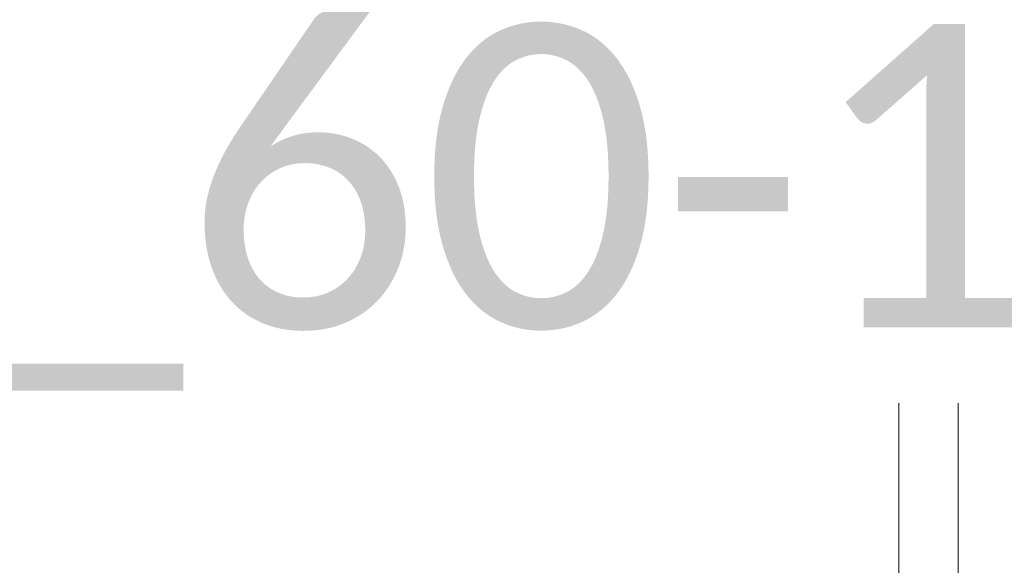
# Model space of a CAD drawing. Header units: millimetres. Extents: x -3388 to 301539, y -5590 to 54660.
# Tile 156 of 216: x 75865 to 76364, y 29769 to 30046. Entities that reach past the tile are written whole.
import ezdxf

# ---------------------------------------------------------------- set-up
doc = ezdxf.new("R2010")
doc.units = ezdxf.units.MM
doc.layers.add('A-ANNO-IDEN', color=131, linetype='Continuous', lineweight=18)
doc.layers.add('I-FURN', color=30, linetype='Continuous', lineweight=13)
doc.styles.add('Calibri', font='calibri.ttf', dxfattribs={"height": 153.100159})

# ---------------------------------------------------------------- blocks, each defined once
blk = doc.blocks.new('300_82_oth_Cascando Whiteboard Round 20 - Cascando Whiteboard Round 20_ 1190x1540mm-19556236-4e verdieping - bouwdeel 3_ 4_ 5')
at = {"layer": 'I-FURN', "color": 8, "lineweight": 9}
for p, q in [((765, 247.98), (725, 247.98)), ((725, 197.98), (725, 247.98)), ((765, 247.98), (765, 197.98)), ((725, 197.98), (729.3, 197.98)), ((758.7, 197.98), (765, 197.98))]:
    blk.add_line(p, q, dxfattribs=at)
at = {"layer": 'I-FURN', "color": 8, "lineweight": 9, "flags": 128}
for points in [[(729, 20.1), (729, 30.58), (729, 41.01), (729, 51.38), (729, 61.66), (729, 71.85), (729, 81.92), (729, 91.86), (729, 101.65), (729, 111.28), (729, 120.73), (729, 129.99), (729, 139.04), (729, 147.87), (729, 156.46), (729, 164.8), (729, 172.88), (729, 180.68), (729, 188.19), (729, 195.4), (729, 202.3), (729, 208.87), (729, 215.11), (729, 221.01), (729, 222.02)], [(759, 222.02), (759, 216.19), (759, 210.01), (759, 203.49), (759, 196.65), (759, 189.5), (759, 182.04), (759, 174.29), (759, 166.26), (759, 157.96), (759, 149.41), (759, 140.63), (759, 131.62), (759, 122.39), (759, 112.98), (759, 103.38), (759, 93.61), (759, 83.7), (759, 73.65), (759, 63.49), (759, 53.22), (759, 42.87), (759, 32.45), (759, 21.97)]]:
    blk.add_lwpolyline(points, dxfattribs=at)
blk = doc.blocks.new('Stadhuis Zoetermeer_OTH_interieur_rvt-1-4e verdieping - bouwdeel 3_ 4_ 5')
at = {"color": 8, "lineweight": 9}
blk.add_blockref('300_82_oth_Cascando Whiteboard Round 20 - Cascando Whiteboard Round 20_ 1190x1540mm-19556236-4e verdieping - bouwdeel 3_ 4_ 5', (75581.8, 29740), dxfattribs=at)

msp = doc.modelspace()

# ---------------------------------------------------------------- block references
at = {"lineweight": 5}
msp.add_blockref('Stadhuis Zoetermeer_OTH_interieur_rvt-1-4e verdieping - bouwdeel 3_ 4_ 5', (0, 0), dxfattribs=at)

# ---------------------------------------------------------------- next in the draw order: texts
at = {"layer": 'A-ANNO-IDEN', "lineweight": 9, "insert": (76054.2672, 30042.8051), "char_height": 153.10016, "width": 1095.076887, "attachment_point": 2, "line_spacing_factor": 1.156427, "style": 'Calibri', "bg_fill": 3, "box_fill_scale": 1.25, "bg_fill_color": 0, "bg_fill_transparency": 0}
msp.add_mtext('ST_60-16', dxfattribs=at)

doc.saveas('drawing.dxf')
